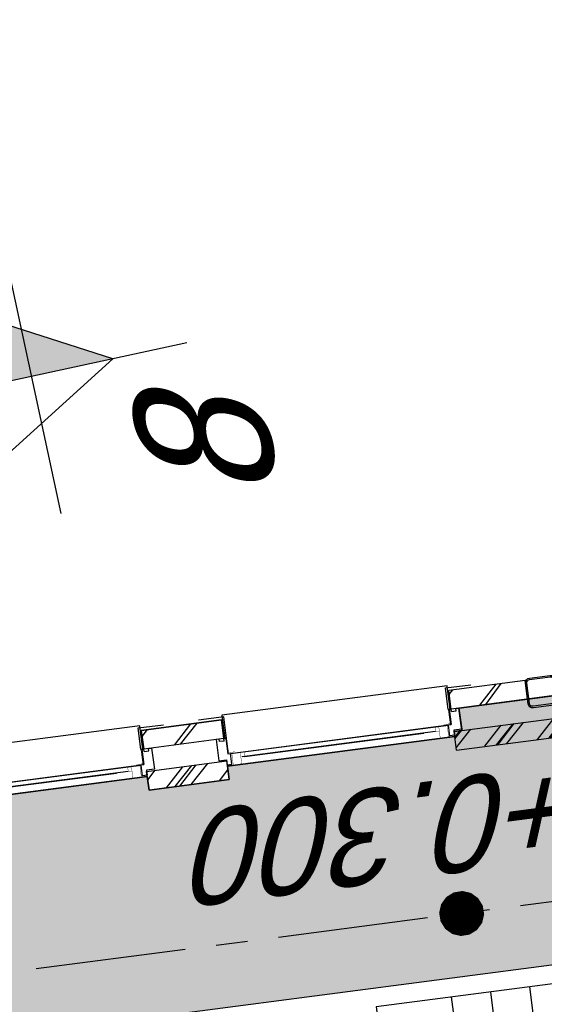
# Model space of a CAD drawing. Extents: x 117893332 to 118394757, y 454959407 to 455669244.
# Tile 51 of 256: x 118274447 to 118277240, y 455174285 to 455179527. Entities that reach past the tile are written whole.
import ezdxf
from ezdxf.enums import TextEntityAlignment as Align

# ---------------------------------------------------------------- set-up
doc = ezdxf.new("R2010")
doc.units = 0
doc.header["$LTSCALE"] = 200
doc.linetypes.add('Tauw_L_Center2', pattern=[6.4990000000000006, 4, -0.833, 0.833, -0.833])
doc.layers.get('0').update_dxf_attribs({"linetype": 'CONTINUOUS'})
doc.layers.add('ZU_N_-_DX1AMA--_maatvoering_LIN__18_^200', color=7, linetype='CONTINUOUS', lineweight=18)
for name, color, linetype in [('ZU_N_-_EL999---LU_pvc125_sdr34~H_-----', 2, 'Tauw_L_Center2'), ('ZU_N_-_MB00----SYM_SONDERING~-_001--', 1, 'CONTINUOUS'), ('ZU_N_-_ML999---LU_pvc125_sdr34__20_^200~M_-----', 7, 'CONTINUOUS'), ('ZU_N_-_TB00----tekst__35_^200~-_-----', 7, 'CONTINUOUS'), ('ZU_N_-_TVRH----tekst__25_^200~-_-----', 253, 'CONTINUOUS'), ('ZU_N_A_EV02----_kant verharding ov betonstraatsteen-elleboogverband~k_-----', 253, 'CONTINUOUS'), ('ZU_N_A_EV02----_kant verharding ov betontegels-halfsteensverband~k_-----', 253, 'CONTINUOUS'), ('ZU_N_A_HV01----_arcering verharding gv asfalt~v_-----', 253, 'CONTINUOUS'), ('ZU_N_A_HV02----_arcering verharding ov betonstraatsteen-elleboogverband~v_-----', 253, 'CONTINUOUS'), ('ZU_N_A_HV02----_arcering verharding ov betontegels-halfsteensverband~v_-----', 253, 'CONTINUOUS'), ('ZU_N_A_HV02----molgoot ov betonstraatsteen~v_-----', 253, 'CONTINUOUS'), ('ZU_N_D_EB00----ONDERDEEL~-_-----', 2, 'CONTINUOUS'), ('ZU_N_D_EB00--F-METSELWERK~-_-----', 7, 'CONTINUOUS')]:
    doc.layers.add(name, color=color, linetype=linetype)
doc.styles.add('TAUW-ISOCP', font='tcb_isocp.shx')
doc.styles.add('tcb_isocp', font='tcb_isocp.shx')
doc.dimstyles.new('tzu18-dot_^200', dxfattribs={"dimscale": 200, "dimtxt": 1.8, "dimasz": 3, "dimexe": 2, "dimexo": 0, "dimgap": 0.5, "dimtad": 1, "dimdec": 0, "dimzin": 0, "dimdsep": 46, "dimtxsty": 'TAUW-ISOCP', "dimblk": 'DOTSMALL', "dimcen": 2, "dimdle": 1.5, "dimclre": 8, "dimadec": 0, "dimazin": 0, "dimtp": 1, "dimtm": 1, "dimtfac": 1, "dimtix": 1, "dimtmove": 1, "dimatfit": 3, "dimldrblk": 'DOTSMALL', "dimfxl": 1, "dimtvp": 0.5, "dimtolj": 1, "dimtzin": 0, "dimlwd": -1, "dimlwe": 5, "dimarcsym": 0})

# ---------------------------------------------------------------- blocks, each defined once
blk = doc.blocks.new('zusondg1')
for p, q in [((0, -1.056103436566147), (0, 0.819315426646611)), ((-0.5, 0.314618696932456), (0, -0.5514067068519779)), ((-0.5, 0.314618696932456), (0.5, 0.314618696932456)), ((0, -0.5514067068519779), (0.5, 0.314618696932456)), ((-0.9336846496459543, 0), (0.933684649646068, 0))]:
    blk.add_line(p, q)
for points in [[(0, -0.5514067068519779), (0, 0.314618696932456), (0.5, 0.314618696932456)], [(0, -0.5514067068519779), (0, 0.314618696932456), (0.5, 0.314618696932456), (0, -0.5514067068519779)]]:
    blk.add_solid(points)
blk = doc.blocks.new('A$C06DD79C7')
at = {"layer": 'ZU_N_D_EB00--F-METSELWERK~-_-----'}
h = blk.add_hatch(dxfattribs=at)
h.set_pattern_fill('10300013,O', color=256, scale=100000, angle=180)
h.set_pattern_definition([(315, (-60.00000000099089, -15874.9999999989), (141.4213562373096, 141.4213562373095), []), (315, (10.70999999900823, -15874.9999999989), (141.4213562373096, 141.4213562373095), [])])
h.paths.add_polyline_path([(-110.0000000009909, -16089.9999999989), (-10.00000000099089, -16089.9999999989), (-10.00000000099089, -15659.9999999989), (-110.0000000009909, -15659.9999999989)])
h = blk.add_hatch(dxfattribs=at)
h.set_pattern_fill('T,_O', color=256, scale=60, angle=89.99999999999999)
h.set_pattern_definition([(135, (159.9999999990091, -15874.9999999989), (-132.5825214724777, -132.5825214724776), [])])
h.paths.add_polyline_path([(109.9999999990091, -16089.9999999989), (209.9999999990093, -16089.9999999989), (209.9999999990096, -15659.9999999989), (109.9999999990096, -15659.9999999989)])
h = blk.add_hatch(dxfattribs=at)
h.set_pattern_fill('10300013,O', color=256, scale=100000, angle=180)
h.set_pattern_definition([(315, (179.9999999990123, -18954.99999999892), (141.4213562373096, 141.4213562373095), []), (315, (250.7099999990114, -18954.99999999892), (141.4213562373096, 141.4213562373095), [])])
h.paths.add_polyline_path([(-10.0000000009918, -20499.99999999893), (-10.00000000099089, -17309.9999999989), (-110.0000000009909, -17309.9999999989), (-110.0000000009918, -20599.99999999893), (469.9999999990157, -20599.9999999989), (469.9999999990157, -20499.99999999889)])
h = blk.add_hatch(dxfattribs=at)
h.set_pattern_fill('T,_O', color=256, scale=60, angle=270)
h.set_pattern_definition([(315, (159.9999999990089, -17514.99999999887), (132.5825214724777, 132.5825214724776), [])])
h.paths.add_polyline_path([(209.9999999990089, -17309.9999999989), (109.9999999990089, -17309.9999999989), (109.9999999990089, -17719.99999999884), (209.9999999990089, -17719.99999999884)])
for p, q in [((-37.52145189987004, -14439.99999974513), (-37.5214518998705, -15660.00000009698)), ((27.4730168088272, -14464.9999997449), (27.4730168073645, -15635.00000009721)), ((2.173538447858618, -15562.78969393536), (2.173538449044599, -14523.75454053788)), ((2.173538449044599, -14537.21030590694), (2.173538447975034, -15500.01824820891)), ((-110.0000000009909, -15659.9999999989), (-110.0000000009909, -16089.9999999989)), ((-110.0000000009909, -15659.9999999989), (-10.00000000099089, -15659.9999999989)), ((-37.52145144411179, -15638.67399152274), (-37.52145145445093, -15626.40527377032)), ((-10.00000000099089, -15659.9999999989), (-10.00000000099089, -16089.9999999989)), ((27.47301680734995, -15650.00000022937), (27.47301680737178, -15634.99999999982)), ((110.0000001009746, -15650.00000022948), (27.47301680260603, -15650.00000022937)), ((97.20026574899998, -15659.99999999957), (110.0000006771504, -15659.9999999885)), ((110.0000006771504, -15659.9999999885), (110.000000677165, -15650.00000022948)), ((109.9999999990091, -16089.9999999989), (109.9999999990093, -15659.9999999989)), ((209.9999999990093, -15659.9999999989), (109.9999999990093, -15659.9999999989)), ((209.9999999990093, -15659.9999999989), (209.9999999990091, -16089.9999999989)), ((209.9999999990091, -16089.9999999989), (209.9999999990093, -15659.9999999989)), ((-110.0000000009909, -16089.9999999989), (-10.00000000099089, -16089.9999999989)), ((-37.5214518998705, -16089.99999974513), (-37.5214518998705, -17310.00000009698)), ((97.20026574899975, -16089.99999987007), (110.0000006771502, -16089.99999988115)), ((109.9999999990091, -16089.9999999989), (209.9999999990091, -16089.9999999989)), ((110.0000006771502, -16089.99999988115), (110.0000006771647, -16099.99999964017)), ((-37.52145144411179, -16111.3260083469), (-37.52145145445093, -16123.59472609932)), ((110.0000001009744, -16099.99999964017), (27.4730168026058, -16099.99999964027)), ((27.47301680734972, -16099.99999964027), (27.47301680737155, -16114.99999986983)), ((27.47301680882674, -16114.9999997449), (27.47301680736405, -17285.00000009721)), ((2.173538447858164, -17212.78969393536), (2.173538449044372, -16173.75454053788)), ((2.173538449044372, -16187.21030590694), (2.173538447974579, -17150.01824820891)), ((-37.52145144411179, -17288.67399152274), (-37.52145145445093, -17276.40527377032)), ((27.4730168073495, -17300.00000022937), (27.47301680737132, -17284.99999999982)), ((-110.0000000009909, -17309.9999999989), (-110.0000000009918, -20599.99999999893)), ((110.0000001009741, -17300.00000022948), (27.47301680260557, -17300.00000022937)), ((97.20026574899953, -17309.99999999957), (110.00000067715, -17309.9999999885)), ((110.00000067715, -17309.9999999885), (110.0000006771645, -17300.00000022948)), ((109.9999999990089, -17719.99999999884), (109.9999999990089, -17309.9999999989)), ((209.9999999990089, -17719.99999999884), (209.9999999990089, -17309.9999999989)), ((109.9999999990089, -17719.99999999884), (209.9999999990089, -17719.99999999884))]:
    blk.add_line(p, q, dxfattribs=at)
for points in [[(220.0000002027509, -14445.00000059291), (110.0000006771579, -14444.99999926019), (110.0000006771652, -14449.99999978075), (27.47301680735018, -14449.99999964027), (27.47301680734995, -15650.00000022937), (110.000000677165, -15650.00000022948), (110.0000006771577, -15654.9999994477), (219.9996681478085, -15655.00000067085)], [(220.0000006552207, -15655.00000067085), (235.0000002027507, -15655.00000083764), (235.0000002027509, -14445.00000077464), (220.0000002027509, -14445.00000077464)], [(97.20026574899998, -15659.99999999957), (97.20026574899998, -15684.99999999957), (110.000000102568, -15684.99999999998), (110.000000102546, -15701.99999999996), (-3.999999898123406, -15701.99999999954), (-3.999999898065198, -15659.99999999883), (-29.9999998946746, -15659.99999999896), (-29.99999989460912, -15634.99999999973), (27.4730168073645, -15634.99999999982)], [(110.0000001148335, -15645.0000002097), (225.000000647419, -15645.00000015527), (225.0000007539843, -15781.60000345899)], [(209.9999999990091, -16089.9999999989), (209.9999999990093, -15659.9999999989)], [(109.9999996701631, -16104.99999978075), (225.0000002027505, -16104.99999974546), (225.0000002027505, -15968.39999644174)], [(97.20026574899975, -16089.99999987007), (97.20026574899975, -16064.99999987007), (110.0000001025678, -16064.99999986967), (110.000000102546, -16047.99999986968), (-3.999999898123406, -16047.9999998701), (-3.999999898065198, -16089.99999987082), (-29.9999998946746, -16089.99999987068), (-29.99999989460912, -16114.99999986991), (27.47301680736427, -16114.99999986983)], [(220.0000002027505, -16095.00000059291), (110.0000006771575, -16094.99999926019), (110.0000006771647, -16099.99999978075), (27.47301680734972, -16099.99999964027), (27.4730168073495, -17300.00000022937), (110.0000006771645, -17300.00000022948), (110.0000006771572, -17304.9999994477), (219.9996681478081, -17305.00000067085)], [(220.0000006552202, -17305.00000067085), (235.0000002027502, -17305.00000083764), (235.0000002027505, -16095.00000077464), (220.0000002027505, -16095.00000077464)], [(97.20026574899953, -17309.99999999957), (97.20026574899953, -17334.99999999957), (110.0000001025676, -17334.99999999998), (110.0000001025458, -17351.99999999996), (-3.999999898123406, -17351.99999999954), (-3.999999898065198, -17309.99999999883), (-29.9999998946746, -17309.99999999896), (-29.99999989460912, -17284.99999999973), (27.47301680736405, -17284.99999999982)], [(110.000000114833, -17295.0000002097), (225.0000006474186, -17295.00000015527), (225.0000007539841, -17431.60000345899)], [(-110.0000000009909, -17309.9999999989), (-10.00000000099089, -17309.9999999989), (-10.0000000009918, -20499.99999999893)], [(109.9999999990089, -17309.9999999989), (209.9999999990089, -17309.9999999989)]]:
    blk.add_lwpolyline(points, dxfattribs=at)
at = {"layer": 'ZU_N_D_EB00--F-METSELWERK~-_-----', "const_width": 2}
for points in [[(-37.52145144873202, -15636.38341633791), (-37.52145150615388, -15562.78969393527), (-37.52145149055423, -15582.78969393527), (27.478548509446, -15582.78969388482)], [(27.478548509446, -15582.78969388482), (27.47854849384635, -15562.78969388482), (2.173538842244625, -15562.78969390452), (2.173538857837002, -15582.78969390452)], [(27.47854853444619, -15614.81908925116), (27.47854854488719, -15628.21942570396), (-37.52145145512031, -15628.21942575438), (-37.52145144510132, -15640.99087148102)], [(27.47854850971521, -15582.78969388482), (27.47854853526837, -15615.82271385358), (27.47854853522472, -15615.82271385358)], [(130.0000006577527, -15644.34430389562), (32.93249346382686, -15644.3443039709), (32.93249343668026, -15609.3443039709)], [(27.47854853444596, -16135.18091061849), (27.47854854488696, -16121.78057416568), (-37.52145145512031, -16121.78057411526), (-37.52145144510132, -16109.00912838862)], [(-37.52145144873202, -16113.61658353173), (-37.52145150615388, -16187.21030593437), (-37.52145149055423, -16167.21030593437), (27.47854850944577, -16167.21030598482)], [(27.47854850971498, -16167.21030598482), (27.47854853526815, -16134.17728601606), (27.47854853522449, -16134.17728601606)], [(130.0000006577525, -16105.65569597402), (32.93249346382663, -16105.65569589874), (32.93249343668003, -16140.65569589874)], [(27.47854850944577, -16167.21030598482), (27.47854849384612, -16187.21030598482), (2.173538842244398, -16187.21030596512), (2.173538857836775, -16167.21030596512)], [(-37.52145144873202, -17286.38341633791), (-37.52145150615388, -17212.78969393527), (-37.52145149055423, -17232.78969393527), (27.47854850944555, -17232.78969388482)], [(27.47854850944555, -17232.78969388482), (27.47854849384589, -17212.78969388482), (2.17353884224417, -17212.78969390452), (2.173538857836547, -17232.78969390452)], [(27.47854850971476, -17232.78969388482), (27.47854853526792, -17265.82271385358), (27.47854853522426, -17265.82271385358)], [(27.47854853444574, -17264.81908925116), (27.47854854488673, -17278.21942570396), (-37.52145145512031, -17278.21942575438), (-37.52145144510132, -17290.99087148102)], [(130.0000006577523, -17294.34430389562), (32.9324934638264, -17294.3443039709), (32.93249343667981, -17259.3443039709)]]:
    blk.add_lwpolyline(points, dxfattribs=at)
at = {"layer": 'ZU_N_D_EB00--F-METSELWERK~-_-----', "flags": 128}
for points in [[(139.9999996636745, -17879.99999999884), (84.99999966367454, -17879.99999999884, -0.414213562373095), (59.99999966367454, -17854.99999999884), (59.99999966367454, -17744.99999999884, -0.414213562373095), (84.99999966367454, -17719.99999999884), (194.9999996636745, -17719.99999999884, -0.414213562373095), (219.9999996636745, -17744.99999999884), (219.9999996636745, -17854.99999999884, -0.414213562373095), (194.9999996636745, -17879.99999999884)], [(139.9999996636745, -17871.99999999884), (84.99999966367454, -17871.99999999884, -0.414213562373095), (67.99999966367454, -17854.99999999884), (67.99999966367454, -17744.99999999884, -0.414213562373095), (84.99999966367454, -17727.99999999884), (194.9999996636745, -17727.99999999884, -0.414213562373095), (211.9999996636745, -17744.99999999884), (211.9999996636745, -17854.99999999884, -0.414213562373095), (194.9999996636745, -17871.99999999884)]]:
    blk.add_lwpolyline(points, format="xyb", close=True, dxfattribs=at)
blk = doc.blocks.new('_DotSmall')
at = {"color": 0, "linetype": 'ByBlock', "const_width": 0.5}
blk.add_lwpolyline([(-0.0625, 0, 1), (0.0625, 0, 1)], format="xyb", close=True, dxfattribs=at)
blk = doc.blocks.new('*D190')
at = {"layer": 'ZU_N_-_DX1AMA--_maatvoering_LIN__18_^200', "color": 0, "transparency": 16777216}
blk.add_line((118297884.0672815, 455179637.2046039), (118272246.6119197, 455376595.6020989), dxfattribs=at)
at = {"layer": 'ZU_N_-_DX1AMA--_maatvoering_LIN__18_^200', "color": 8, "lineweight": 5, "transparency": 16777216}
for p, q in [((118271839.0997946, 455376240.0266904), (118272681.989082, 455376349.7429389)), ((118286050.7695177, 455178399.4322743), (118298241.9976805, 455179986.3261149))]:
    blk.add_line(p, q, dxfattribs=at)
at = {"layer": 'ZU_N_-_DX1AMA--_maatvoering_LIN__18_^200', "color": 0, "transparency": 16777216, "xscale": 600, "yscale": 600, "zscale": 600}
for p, rotation in [((118272285.3353014, 455376298.1117634), 97.41631319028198), ((118297845.3438999, 455179934.6949394), 277.416313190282)]:
    blk.add_blockref('_DotSmall', p, dxfattribs=dict(at, rotation=rotation))
at = {"layer": 'ZU_N_-_DX1AMA--_maatvoering_LIN__18_^200', "color": 0, "transparency": 16777216, "insert": (118294679.3113192, 455202087.3925235), "char_height": 360, "attachment_point": 5, "rotation": 97.41631319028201, "style": 'TAUW-ISOCP'}
blk.add_mtext('\\A1;198020', dxfattribs=at)

msp = doc.modelspace()

# ---------------------------------------------------------------- hatches: boundary and pattern name
at = {"layer": 'ZU_N_A_HV01----_arcering verharding gv asfalt~v_-----'}
h = msp.add_hatch(dxfattribs=at)
h.set_pattern_fill('ASFALT', color=256, scale=3000)
h.set_pattern_definition([(157.416313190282, (118248804.6750337, 455213277.5848131), (-144.0121693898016, -346.2448484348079), []), (217.416313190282, (118248804.6750337, 455213277.5848131), (227.8507499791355, -297.8406213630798), [])])
h.paths.add_polyline_path([(118253562.4644317, 455173882.7550641, -0.413670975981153), (118245855.7562277, 455163886.7559816), (118232779.448046, 455162183.4266028, -0.2396013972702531), (118226539.3488066, 455164396.4313046), (118222931.5859316, 455163926.7441258), (118222383.7487684, 455168135.4742161), (118218106.8741981, 455167574.5760993), (118214434.7360406, 455164219.5352659), (118215506.4412013, 455155986.2169401), (118286398.3345948, 455165213.991818), (118285827.6629735, 455169598.1464381), (118269443.6465182, 455167465.4905022, -0.4142135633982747), (118257765.8233637, 455176453.3294046), (118256227.8597453, 455188268.6539, -0.4142135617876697), (118265215.698611, 455199946.4769887), (118292266.1138908, 455203467.5444995), (118291600.0729585, 455208584.3784367), (118288512.0832502, 455208182.4244898, -0.4142135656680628), (118286360.315439, 455209838.5329916), (118282082.5253519, 455242702.4295251), (118277103.5895731, 455242054.3371087, -0.4142135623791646), (118269661.0073064, 455247782.5220213), (118267518.7053234, 455264240.6439259), (118262945.7468947, 455263645.3963049), (118267639.6027709, 455227475.8892438), (118267223.0791646, 455227421.9624292), (118267223.0953798, 455227421.8374796), (118252708.3945412, 455225558.9908816), (118252749.7655286, 455225241.1604559), (118251437.4330616, 455225070.8540304), (118250715.0444016, 455230620.5667782), (118243327.2569473, 455287376.853917), (118243629.7457429, 455287416.2279319), (118243124.354806, 455290872.4482069), (118240928.7488096, 455307740.0890951, -0.4142135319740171), (118245603.8051835, 455313814.3496923), (118274546.4505115, 455317581.7228291), (118274030.151141, 455321548.2621741), (118245583.3097502, 455317845.426291, -0.4142135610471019), (118239509.0486006, 455322520.4825709), (118233549.7710685, 455368302.3163094, 0.4142135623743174), (118222813.3463366, 455376565.6076621), (118207809.9167748, 455374612.6583502, 0.4142135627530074), (118199546.6254238, 455363876.233606), (118205505.9032047, 455318094.3984217, -0.4142123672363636), (118200830.8688669, 455312020.1400964), (118163460.5556403, 455307155.6086541), (118165370.8677974, 455292480.2047596), (118168069.5899988, 455292831.4889433), (118168020.6380423, 455293207.5597649, -0.4142128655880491), (118177008.4523232, 455304885.379675), (118193278.4294503, 455307003.2308075, -0.1343417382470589), (118196112.2678289, 455306610.6909133), (118204322.7715568, 455303093.5020068), (118205538.0756343, 455305921.5248985, -0.2648123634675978), (118209818.1357149, 455309156.2414026), (118230144.221444, 455311802.0275834, -0.4142136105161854), (118236218.4835087, 455307126.9714311), (118240860.0830218, 455271468.1296604, -0.4142135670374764), (118236185.026669, 455265393.868468), (118214172.9505057, 455262528.6259582), (118214897.7231318, 455256960.5985169, -0.4142135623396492), (118212810.3363711, 455254248.4745319), (118211683.2549989, 455254101.7658931), (118212034.0112402, 455251407.0995864), (118215577.2140856, 455248630.0588531), (118219142.1158661, 455249094.050086), (118218436.6095952, 455254511.7740204, -0.4142294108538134), (118220523.9794215, 455257224.0278775), (118236969.7760967, 455259364.7257031, -0.4142130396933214), (118243044.0360546, 455254689.6790598), (118246252.6892428, 455230039.716037)])
h.paths.add_polyline_path([(118261528.7105488, 455214269.2460867, -0.4142135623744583), (118263616.0973097, 455216981.3700716), (118275257.8857749, 455218496.745074, -0.414213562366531), (118277970.0097599, 455216409.3583131), (118278976.6705481, 455208675.7399464, -0.4142135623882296), (118276889.283787, 455205963.6159614), (118274097.8328038, 455205600.2615634, -0.4142135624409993), (118272506.4212083, 455206825.0918127), (118272485.2704835, 455206987.5811397), (118269242.6258282, 455206565.4962798), (118269263.7765531, 455206403.0069523, -0.4142135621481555), (118268038.9463059, 455204811.595358), (118265247.4953238, 455204448.240958, -0.4142135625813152), (118262535.371337, 455206535.6277188)], flags=16)
h.paths.add_polyline_path([(118241537.8751546, 455300913.520497), (118240100.0229776, 455300726.2209592), (118239912.72344, 455302164.0731364), (118241350.575617, 455302351.3726742)], flags=16)
h.paths.add_polyline_path([(118240440.7304615, 455309039.881115), (118239002.8782845, 455308852.5815772), (118238815.5787469, 455310290.4337544), (118240253.430924, 455310477.7332923)], flags=16)
h.paths.add_polyline_path([(118229627.9109464, 455315768.5622057), (118215546.7017315, 455313935.6554853, -0.4142135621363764), (118209472.4405793, 455318610.7117853), (118204138.0194814, 455359592.1202821, -0.4142394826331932), (118213125.739277, 455371270.8578054), (118217290.6037433, 455371812.9851407, -0.4142135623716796), (118228968.4268994, 455362825.1463385), (118234302.9672465, 455321842.823391, -0.4142135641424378)], flags=16)
h.paths.add_polyline_path([(118229573.6982125, 455316185.0486755), (118215492.4889975, 455314352.1419551, -0.4142135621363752), (118209888.927049, 455318664.9245196), (118204554.5035642, 455359646.3513534, -0.4142400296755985), (118213179.9520113, 455370854.3713357), (118217344.8164798, 455371396.4986713, -0.4142135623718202), (118228551.94043, 455362770.933602), (118233886.4807771, 455321788.6106545, -0.4142135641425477)], flags=0)
h.paths.add_polyline_path([(118232786.1213894, 455366810.1098367), (118231546.5936505, 455366648.6447184), (118231359.294113, 455368086.4968955), (118232598.8218518, 455368247.9620139)], flags=0)
at = {"layer": 'ZU_N_A_HV02----_arcering verharding ov betonstraatsteen-elleboogverband~v_-----'}
h = msp.add_hatch(dxfattribs=at)
h.set_pattern_fill('ELLEBOOG', color=256, scale=52.5, angle=-1.272221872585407e-14)
h.set_pattern_definition([(97.41631319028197, (118248804.6750337, 455213277.5848131), (-181.136867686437, -235.3496020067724), [629.9999999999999, -210]), (7.416313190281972, (118248596.4317989, 455213250.4784459), (181.1368676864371, 235.3496020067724), [629.9999999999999, -210])])
h.paths.add_polyline_path([(118279922.92271, 455169252.1839597), (118279220.7701232, 455174646.4341426), (118276345.0302135, 455174272.1081198), (118277047.1828002, 455168877.8579369)])
h.paths.add_polyline_path([(118275549.9338545, 455173424.3451695), (118275450.7704094, 455173411.4373756), (118274657.462848, 455173308.1750245), (118274558.2994029, 455173295.2672306), (118274545.391609, 455173394.4306758, -0.414213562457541), (118274631.6472602, 455173506.5019149), (118275424.9548216, 455173609.764266), (118275524.1182668, 455173622.6720599)], flags=17)
at = {"layer": 'ZU_N_A_HV02----_arcering verharding ov betontegels-halfsteensverband~v_-----'}
h = msp.add_hatch(dxfattribs=at)
h.set_pattern_fill('TEGELS', color=256, scale=1200)
h.set_pattern_definition([(97.41631319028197, (118248804.6750337, 455213277.5848131), (-297.4903354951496, -38.7233816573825), []), (187.416313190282, (118248804.6750337, 455213277.5848131), (38.72338165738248, -297.4903354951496), [300, -300]), (187.416313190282, (118248785.3133429, 455213426.3299809), (38.72338165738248, -297.4903354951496), [-300, 300])])
h.paths.add_polyline_path([(118283896.8520627, 455194970.0311947), (118284023.3484428, 455193998.2294325), (118284152.4263816, 455193006.594981), (118284169.3384059, 455192876.6692509), (118284222.1284686, 455192471.1123771), (118284337.0078342, 455191588.5577151), (118284353.9198585, 455191458.6319851), (118284392.5113479, 455191162.1549008), (118284507.3907135, 455190279.600239), (118284524.3027377, 455190149.674509), (118284562.8942272, 455189853.1974246), (118284677.7735928, 455188970.6427624), (118284694.6856171, 455188840.7170326), (118284733.2771065, 455188544.2399485), (118284848.1564721, 455187661.6852861), (118284865.0684964, 455187531.7595564), (118286053.744421, 455178399.819508), (118284645.6234997, 455178216.5288349), (118284636.2681181, 455178288.4010602), (118283753.7134561, 455178173.5216947), (118283763.0688377, 455178101.6494693), (118283336.6660235, 455178046.1459556), (118283327.3106419, 455178118.0181804), (118282444.7559797, 455178003.1388149), (118282454.1113613, 455177931.2665896), (118282324.1856313, 455177914.3545659), (118282027.7085473, 455177875.7630763), (118282018.3531657, 455177947.6353012), (118281135.7985036, 455177832.7559354), (118281002.3203587, 455177843.1351318), (118279724.1251701, 455177676.7564828), (118279737.032964, 455177577.5930375), (118279756.8656529, 455177580.1745964), (118279760.0980863, 455177555.38445), (118279703.100378, 455177547.9652364), (118279621.2637776, 455177537.3128236), (118279518.8733846, 455177549.1958911), (118278051.2543962, 455177358.1605415), (118278221.6372755, 455176049.2030652), (118276785.7505895, 455175862.2982098), (118276801.2399421, 455175743.3020757), (118276759.5912952, 455175737.8808022), (118276763.1437075, 455175710.5895824), (118275553.3496765, 455175553.1144969), (118275562.7050581, 455175481.2422716), (118275136.3022438, 455175425.738758), (118275126.9468622, 455175497.6109834), (118273917.1528312, 455175340.1358979), (118273926.5082129, 455175268.2636725), (118273123.5431344, 455175163.7442328), (118272993.6174045, 455175146.8322085), (118272736.5468709, 455175113.3701459), (118272726.4254297, 455175174.3527951, 0.393836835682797), (118272718.047672, 455175180.3454584), (118272650.6270896, 455175175.2762239), (118272645.503342, 455175214.6391439), (118271916.0774792, 455175119.6920722), (118271921.2012267, 455175080.3291526), (118271853.9221742, 455175067.8199375, 0.3826987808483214), (118271848.2149258, 455175059.5056624), (118271853.9922087, 455174998.4907797), (118271724.0664788, 455174981.5787559), (118271427.5893947, 455174942.9872666), (118271417.4679535, 455175003.9699159, 0.393836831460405), (118271409.0901958, 455175009.9625791), (118271341.6696135, 455175004.8933446), (118271336.5458659, 455175044.2562646), (118270607.1200031, 455174949.3091929), (118270612.2437505, 455174909.9462734), (118270544.9646969, 455174897.437058, 0.3826986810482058), (118270539.2574495, 455174889.1227849), (118270545.0347325, 455174828.1079004), (118270415.1090026, 455174811.1958767), (118269682.3127598, 455174715.8100941), (118269554.5256003, 455175697.5282013), (118267174.3133911, 455175387.7034613), (118268171.9387254, 455167723.4994923), (118271196.4238029, 455168117.1872061), (118270481.4791548, 455173609.7117258), (118287597.379316, 455175837.6346365), (118285086.8134053, 455195124.9247216)])
at = {"layer": 'ZU_N_A_HV02----molgoot ov betonstraatsteen~v_-----'}
h = msp.add_hatch(dxfattribs=at)
h.set_pattern_fill('BRICK', color=256, scale=33.07086, angle=-1.272221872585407e-14)
h.set_pattern_definition([(97.41631319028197, (118248804.6750337, 455213277.5848131), (-208.2431961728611, -27.10636212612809), []), (187.416313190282, (118248804.6750337, 455213277.5848131), (54.21272425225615, -416.4863923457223), [209.999961, -209.999961]), (187.416313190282, (118248777.5686716, 455213485.8280093), (54.21272425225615, -416.4863923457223), [-209.999961, 209.999961])])
h.paths.add_polyline_path([(118236130.8139392, 455265810.3549383), (118213702.2513011, 455262890.899698), (118213756.4640354, 455262474.4132282), (118214481.2366621, 455256906.3857827, -0.4142135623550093), (118212756.1236366, 455254664.9610016), (118211212.5557949, 455254464.0396285), (118211639.701332, 455251182.5165892), (118215456.7662472, 455248190.8321688), (118219612.8361661, 455248731.8037606), (118218853.0924128, 455254566.0083225, -0.4142295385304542), (118220578.1913303, 455256807.5413003), (118237024.0330728, 455258948.2449923, -0.4142135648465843), (118242627.5950311, 455254635.4624813), (118245836.2027732, 455229985.5033018), (118253115.1089609, 455174065.6917914, -0.4217249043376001), (118245799.5223966, 455164302.9789468), (118232725.1971481, 455162599.9081029, -0.2477245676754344), (118226700.8242866, 455164840.9923619), (118223293.5470863, 455164399.8447171), (118222745.9989425, 455168606.3544288), (118217921.2696704, 455167973.9016491), (118213990.0282083, 455164382.1316596), (118215144.1674659, 455155515.5177361), (118286452.5473291, 455164797.5053483), (118286398.3345948, 455165213.991818), (118215506.4412013, 455155986.2169401), (118214434.7360406, 455164219.5352659), (118218106.8741981, 455167574.5760993), (118222383.7487684, 455168135.4742161), (118222931.5859316, 455163926.7441258), (118226539.3488066, 455164396.4313046, 0.2396013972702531), (118232779.448046, 455162183.4266028), (118245855.7562277, 455163886.7559816, 0.4136709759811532), (118253562.4644317, 455173882.7550641), (118246252.6892428, 455230039.716037), (118243044.0360546, 455254689.6790598, 0.4142130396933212), (118236969.7760967, 455259364.7257031), (118220523.9794215, 455257224.0278775, 0.414229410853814), (118218436.6095952, 455254511.7740204), (118219142.1158661, 455249094.050086), (118215577.2140856, 455248630.0588531), (118212034.0112402, 455251407.0995864), (118211683.2549989, 455254101.7658931), (118212810.3363711, 455254248.4745319, 0.4142135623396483), (118214897.7231318, 455256960.5985169), (118214172.9505057, 455262528.6259582), (118236185.026669, 455265393.868468, 0.4142135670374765), (118240860.0830218, 455271468.1296604), (118236218.4835087, 455307126.9714311, 0.4142136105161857), (118230144.221444, 455311802.0275834), (118209818.1357149, 455309156.2414026, 0.2648123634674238), (118205538.0756343, 455305921.5248985), (118204322.7715568, 455303093.5020068), (118196112.2678289, 455306610.6909133, 0.1343417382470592), (118193278.4294503, 455307003.2308075), (118177008.4523232, 455304885.379675, 0.4142128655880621), (118168020.6380423, 455293207.5597649), (118168069.5899988, 455292831.4889433), (118168486.0764684, 455292885.7016779), (118168437.1245119, 455293261.7724997, -0.4142128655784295), (118177062.6660484, 455304468.8933343), (118193332.6431336, 455306586.7444612, -0.1343417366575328), (118195946.8851516, 455306224.6227999), (118199133.4112065, 455304859.5891468), (118204543.5389405, 455302542.0162089), (118205924.3779531, 455305755.5830221, -0.2648230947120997), (118209872.8562951, 455308739.8174797), (118222172.9640686, 455310340.868138), (118230198.421261, 455311385.5394321, -0.4142143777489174), (118235801.9970393, 455307072.7586945), (118240443.5965525, 455271413.9169239, -0.4142135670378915)])
h = msp.add_hatch(dxfattribs=at)
h.set_pattern_fill('BRICK', color=256, scale=33.07086)
h.set_pattern_definition([(97.41631319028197, (118248804.6750337, 455213277.5848131), (-208.2431961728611, -27.10636212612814), []), (187.416313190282, (118248804.6750337, 455213277.5848131), (54.21272425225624, -416.4863923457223), [209.999961, -209.999961]), (187.416313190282, (118248777.5686716, 455213485.8280093), (54.21272425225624, -416.4863923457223), [-209.999961, 209.999961])])
h.paths.add_polyline_path([(118274235.6642532, 455201120.5775577), (118274276.9691945, 455200803.2545261), (118273979.4788588, 455200764.5311442), (118273938.1739175, 455201081.854176), (118265215.698611, 455199946.4769887, 0.002879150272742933), (118265096.7916708, 455199930.302415), (118265138.007419, 455199613.6646045), (118264840.5170834, 455199574.9412227), (118264800.3051654, 455199883.8671613, 0.4024533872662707), (118256227.8597453, 455188268.6539), (118257765.8233637, 455176453.3294047, 0.414213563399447), (118269443.6465182, 455167465.4905022), (118279042.6679922, 455168714.964963), (118279002.1352845, 455169026.3553495), (118279299.6256202, 455169065.0787311), (118279340.1583277, 455168753.6883451), (118285827.6629735, 455169598.1464382), (118285773.4502392, 455170014.6329079), (118285674.2867969, 455170001.7251143), (118285674.4025296, 455170000.8360046), (118282798.6626198, 455169626.5099819), (118279922.92271, 455169252.1839592), (118277047.1828002, 455168877.8579365), (118274171.4428905, 455168503.5319141), (118271295.7029807, 455168129.2058911), (118271196.5335149, 455168116.3443498), (118271196.5395354, 455168116.2980973), (118270085.6554721, 455167971.6978112), (118269389.4337666, 455167881.976994, -0.03330477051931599), (118268061.3467104, 455167798.3911037), (118267961.3467077, 455167798.3911037), (118267961.3467077, 455167799.2642246, -0.3728751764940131), (118258182.3098599, 455176507.5421212), (118256644.3462178, 455188322.8666134, -0.414213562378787), (118265269.9113453, 455199529.990519), (118292320.3266251, 455203051.0580299), (118292266.1138908, 455203467.5444996), (118288222.5645223, 455202941.2083911), (118288263.8694637, 455202623.8853595), (118287966.3791281, 455202585.1619776), (118287925.0741867, 455202902.4850094)])
at = {"layer": 'ZU_N_D_EB00--F-METSELWERK~-_-----'}
h = msp.add_hatch(dxfattribs=at)
h.set_pattern_fill('10300013,O', color=256, scale=100000, angle=277.416313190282)
h.set_pattern_definition([(52.41631319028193, (118278366.3051598, 455176138.6245574), (-158.4926662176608, 121.9839118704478), []), (52.41631319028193, (118278357.1780588, 455176208.7430295), (-158.4926662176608, 121.9839118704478), [])])
h.paths.add_polyline_path([(118279922.905196, 455176149.6394272), (118276759.5912952, 455175737.8808022), (118276772.4990891, 455175638.717357), (118280034.976435, 455176063.3837758), (118279960.1112305, 455176638.5317578), (118279860.9477853, 455176625.623964)])
h = msp.add_hatch(dxfattribs=at)
h.set_pattern_fill('T,_O', color=256, scale=60, angle=367.416313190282)
h.set_pattern_definition([(52.41631319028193, (118276940.9331082, 455175932.9196364), (-148.586874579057, 114.3599173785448), [])])
h.paths.add_polyline_path([(118276731.1941487, 455175956.0403816), (118276744.1019426, 455175856.8769364), (118277150.6720677, 455175909.7988914), (118277137.7642738, 455176008.9623364)])
h = msp.add_hatch(dxfattribs=at)
h.set_pattern_fill('T,_O', color=256, scale=60, angle=187.4163131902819)
h.set_pattern_definition([(232.4163131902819, (118275314.6526075, 455175721.2318167), (148.586874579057, -114.3599173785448), [])])
h.paths.add_polyline_path([(118275534.3079115, 455175699.401851), (118275521.4001177, 455175798.5652962), (118275094.9973035, 455175743.0617825), (118275107.9050973, 455175643.8983372)])
h = msp.add_hatch(dxfattribs=at)
h.set_pattern_fill('10300013,O', color=256, scale=100000, angle=277.416313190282)
h.set_pattern_definition([(52.41631319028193, (118275343.049754, 455175503.0722373), (-158.4926662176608, 121.9839118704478), []), (52.41631319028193, (118275333.922653, 455175573.1907095), (-158.4926662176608, 121.9839118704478), [])])
h.paths.add_polyline_path([(118275562.7050581, 455175481.2422716), (118275549.7972642, 455175580.4057168), (118275123.39445, 455175524.9022031), (118275136.3022439, 455175425.7387579)])

# ---------------------------------------------------------------- linework, layer by layer
at = {"layer": 'ZU_N_-_EL999---LU_pvc125_sdr34~H_-----'}
msp.add_lwpolyline([(118285640.4988005, 455175919.059368), (118259176.4090416, 455172474.3120089)], dxfattribs=at)
at = {"layer": 'ZU_N_-_ML999---LU_pvc125_sdr34__20_^200~M_-----', "flags": 128}
msp.add_lwpolyline([(118276800.3307841, 455174768.3624914, 0, 0, 0), (118276804.3168415, 455174888.2962703, 0, 91.824, 0), (118276804.0131038, 455174879.1573164, 91.824, 169.728, 0), (118276803.1497239, 455174853.1796598, 169.728, 221.712, 0), (118276801.8558496, 455174814.2491552, 221.712, 240, 0), (118276800.3307841, 455174768.3624914, 240, 221.712, 0), (118276798.8057186, 455174722.4758275, 221.712, 169.728, 0), (118276797.5118443, 455174683.5453228, 169.728, 91.824, 0), (118276796.6484644, 455174657.5676663, 91.824, 0, 0), (118276796.3447268, 455174648.4287124, 0, 0, 0), (118276800.3307841, 455174768.3624914, 0, 0, 0), (118276769.8129794, 455173850.1329367, 0, 0, 0)], format="xyseb", dxfattribs=at)
at = {"layer": 'ZU_N_A_EV02----_kant verharding ov betonstraatsteen-elleboogverband~k_-----'}
msp.add_lwpolyline([(118279220.7701232, 455174646.4341426), (118276345.0302134, 455174272.1081198), (118277047.1828002, 455168877.8579365), (118279922.92271, 455169252.1839592)], close=True, dxfattribs=at)
at = {"layer": 'ZU_N_A_EV02----_kant verharding ov betontegels-halfsteensverband~k_-----'}
for p, q in [((118278221.6372755, 455176049.2030652), (118276785.7505895, 455175862.2982098)), ((118276785.7505895, 455175862.2982098), (118276801.2399421, 455175743.3020756)), ((118270481.4791548, 455173609.7117258), (118287597.379316, 455175837.6346365)), ((118270481.4791548, 455173609.7117258), (118287597.379316, 455175837.6346365)), ((118276801.2399421, 455175743.3020756), (118276759.5912952, 455175737.8808022)), ((118276763.1437075, 455175710.5895824), (118275553.3496765, 455175553.1144969)), ((118276759.5912952, 455175737.8808022), (118276763.1437075, 455175710.5895824)), ((118275553.3496765, 455175553.1144969), (118275562.7050581, 455175481.2422716)), ((118275126.9468623, 455175497.6109833), (118273917.1528313, 455175340.1358978)), ((118275136.3022438, 455175425.7387579), (118275126.9468623, 455175497.6109833)), ((118275562.7050581, 455175481.2422716), (118275136.3022438, 455175425.7387579))]:
    msp.add_line(p, q, dxfattribs=at)
at = {"layer": 'ZU_N_D_EB00----ONDERDEEL~-_-----'}
msp.add_lwpolyline([(118273917.1528313, 455175340.1358978), (118275126.9468623, 455175497.6109833), (118275136.3022438, 455175425.7387579), (118275562.7050581, 455175481.2422715), (118275553.3496765, 455175553.1144969), (118276763.1437075, 455175710.5895824), (118276759.5912952, 455175737.8808022), (118276801.2399421, 455175743.3020756), (118276785.7505895, 455175862.2982098), (118278221.6372755, 455176049.2030652), (118278051.2543962, 455177358.1605415), (118279518.8733847, 455177549.195891), (118279618.0368291, 455177562.1036848), (118279703.100378, 455177547.9652364), (118279740.2599124, 455177552.8021769), (118279724.1251701, 455177676.7564827), (118281002.3203587, 455177843.1351318)], dxfattribs=at)
at = {"layer": 'ZU_N_D_EB00--F-METSELWERK~-_-----'}
for p, q in [((118276772.4990891, 455175638.717357), (118280034.976435, 455176063.3837758)), ((118277137.7642738, 455176008.9623364), (118276731.1941487, 455175956.0403816)), ((118277150.6720677, 455175909.7988914), (118277137.7642738, 455176008.9623364)), ((118277150.6720677, 455175909.7988914), (118276744.1019426, 455175856.8769364)), ((118276744.1019424, 455175856.8769371), (118276734.1855982, 455175855.5861577)), ((118276734.1855983, 455175855.5861571), (118276744.8380112, 455175773.7495573)), ((118276745.7541059, 455175844.184279), (118276744.1019424, 455175856.8769371)), ((118275094.9973035, 455175743.0617825), (118275521.4001177, 455175798.5652962)), ((118275521.4001177, 455175798.5652962), (118275094.9973035, 455175743.0617825)), ((118275534.3079115, 455175699.401851), (118275521.4001177, 455175798.5652962)), ((118275094.9973035, 455175743.0617825), (118275107.9050973, 455175643.8983372)), ((118275569.7511855, 455175620.7921997), (118276729.9634942, 455175771.8133882)), ((118276744.8380112, 455175773.7495573), (118276729.9634942, 455175771.8133882)), ((118275534.3079115, 455175699.401851), (118275107.9050973, 455175643.8983372)), ((118275534.3079114, 455175699.4018517), (118275544.2242556, 455175700.6926309)), ((118275535.9600747, 455175686.7091935), (118275534.3079114, 455175699.4018517)), ((118275544.2242557, 455175700.6926304), (118275554.8766686, 455175618.8560306)), ((118275553.3496763, 455175553.1144968), (118276763.1437076, 455175710.5895824)), ((118276661.6228714, 455175737.4047964), (118275631.2798168, 455175603.2882804)), ((118275644.6230173, 455175605.0251228), (118276599.3765433, 455175729.3023875)), ((118276741.9961027, 455175707.8368656), (118276729.8300195, 455175706.2532448)), ((118275107.9050972, 455175643.898338), (118275097.988753, 455175642.6075585)), ((118275097.988753, 455175642.607558), (118275108.6411659, 455175560.7709582)), ((118275109.5572607, 455175631.2056798), (118275107.9050972, 455175643.898338)), ((118275554.8766686, 455175618.8560306), (118275569.7511856, 455175620.7921997)), ((118273933.5543403, 455175407.8136005), (118275093.766649, 455175558.8347891)), ((118275108.6411659, 455175560.7709582), (118275093.7666489, 455175558.834789)), ((118275123.39445, 455175524.9022031), (118275549.7972642, 455175580.4057168)), ((118275562.7050581, 455175481.2422716), (118275549.7972642, 455175580.4057168)), ((118275574.497281, 455175555.8672146), (118275586.6633642, 455175557.4508354)), ((118273917.152831, 455175340.1358978), (118275126.9468624, 455175497.6109833)), ((118275025.4260262, 455175524.4261973), (118273995.0829716, 455175390.3096813)), ((118274008.4261721, 455175392.0465237), (118274963.179698, 455175516.3237885)), ((118275105.7992575, 455175494.8582665), (118275093.6331743, 455175493.2746457)), ((118275136.3022439, 455175425.7387579), (118275123.39445, 455175524.9022031)), ((118275136.3022439, 455175425.7387579), (118275562.7050581, 455175481.2422716))]:
    msp.add_line(p, q, dxfattribs=at)
for points in [[(118276772.4990891, 455175638.717357), (118276759.5912952, 455175737.8808022), (118279922.905196, 455176149.6394272)], [(118276744.1019426, 455175856.8769364), (118276731.1941487, 455175956.0403816)], [(118275521.4001177, 455175798.5652962), (118275094.9973035, 455175743.0617825)]]:
    msp.add_lwpolyline(points, dxfattribs=at)

# ---------------------------------------------------------------- block references
at = {"layer": 'ZU_N_-_MB00----SYM_SONDERING~-_001--', "xscale": 799.999999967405, "yscale": 800.0000000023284, "zscale": 800, "rotation": 102.1517534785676}
msp.add_blockref('zusondg1', (118274511.643164, 455177628.3827781), dxfattribs=at)
at = {"layer": 'ZU_N_D_EB00--F-METSELWERK~-_-----', "rotation": 97.41631319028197}
msp.add_blockref('A$C06DD79C7', (118259593.1081578, 455173513.458025), dxfattribs=at)

# ---------------------------------------------------------------- texts
at = {"layer": 'ZU_N_-_TB00----tekst__35_^200~-_-----', "style": 'tcb_isocp', "oblique": 20.00023775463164}
msp.add_text('8', height=700, rotation=98.85175403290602, dxfattribs=at).set_placement((118275445.6543683, 455177199.1594546), align=Align.MIDDLE)
at = {"layer": 'ZU_N_-_TVRH----tekst__25_^200~-_-----', "style": 'TAUW-ISOCP', "oblique": 20.00023775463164}
msp.add_text('+0.300', height=500, rotation=187.4163115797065, dxfattribs=at).set_placement((118277459.83106, 455175580.9753357))

# ---------------------------------------------------------------- dimensions: what is measured, and where the dimension line sits
at = {"layer": 'ZU_N_-_DX1AMA--_maatvoering_LIN__18_^200'}
dim = msp.add_linear_dim(base=(118272285.3353014, 455376298.1117634), p1=(118286050.7695177, 455178399.4322743), p2=(118271839.0997946, 455376240.0266904), angle=97.41631349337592, dimstyle='tzu18-dot_^200', dxfattribs=at)
dim.commit()
dim.dimension.update_dxf_attribs({"geometry": '*D190', "text_midpoint": (118294957.0903791, 455202123.5501505), "dimtype": 160})

doc.saveas('drawing.dxf')
